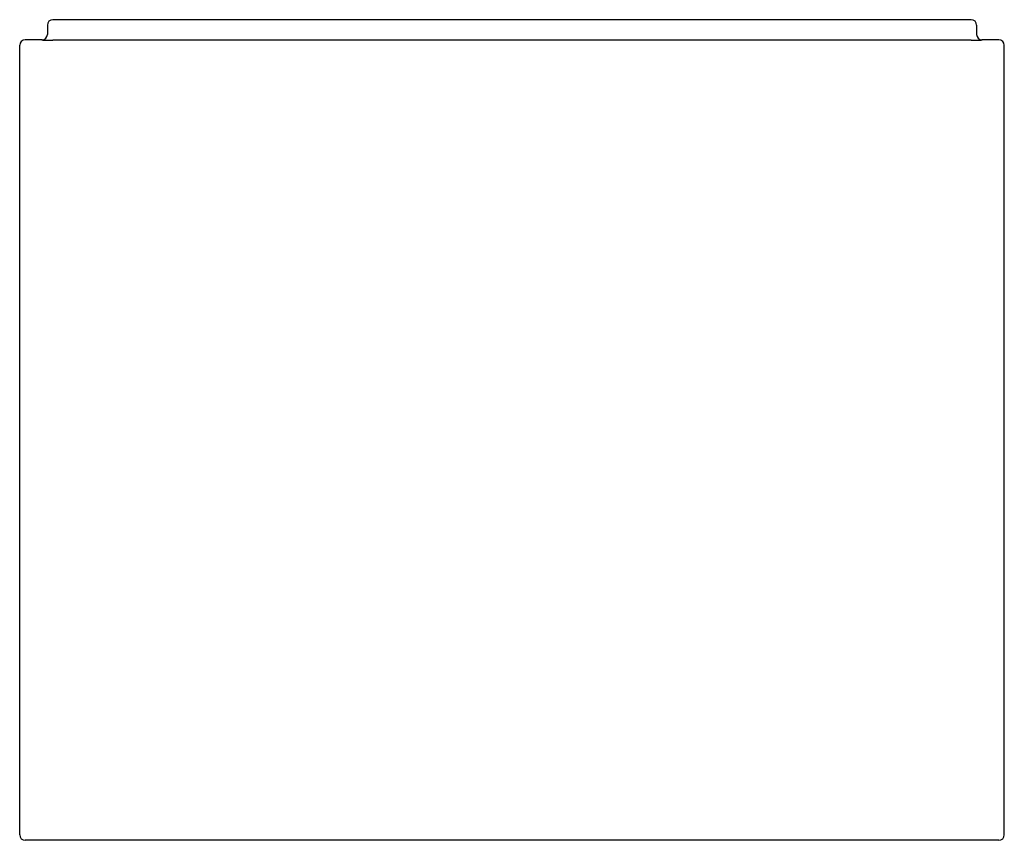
# Model space of a CAD drawing. Header units: millimetres. Extents: x 4368.91 to 4369.631, y 2131.071 to 2131.671.
import ezdxf

# ---------------------------------------------------------------- set-up
doc = ezdxf.new("R2010")
doc.units = ezdxf.units.MM
doc.layers.add('SANINDUSA', color=3, linetype='Continuous')

msp = doc.modelspace()

# ---------------------------------------------------------------- linework, layer by layer
at = {"layer": 'SANINDUSA'}
for p, q in [((4369.60683, 2131.67129), (4368.93448, 2131.67129)), ((4368.93048, 2131.66729), (4368.93048, 2131.66055)), ((4369.61083, 2131.66729), (4369.61083, 2131.66055)), ((4368.91022, 2131.07468), (4368.91022, 2131.65255)), ((4368.92648, 2131.65655), (4368.91422, 2131.65655)), ((4368.92659, 2131.65645), (4368.92648, 2131.65655)), ((4369.60672, 2131.65631), (4368.93458, 2131.65631)), ((4369.61483, 2131.65655), (4369.61472, 2131.65645)), ((4369.62709, 2131.65655), (4369.61483, 2131.65655)), ((4369.63109, 2131.07468), (4369.63109, 2131.65255)), ((4369.62709, 2131.07068), (4368.91422, 2131.07068))]:
    msp.add_line(p, q, dxfattribs=at)
for centre, major_axis, ratio, start_param, end_param in [((4368.93448, 2131.66729), (0.00283, -0.00283), 0.999695, 2.356347, 3.926839), ((4369.60683, 2131.66729), (0.00283, 0.00283), 0.999695, 5.497939, 7.068431), ((4368.92648, 2131.66055), (-0.00283, 0.00283), 0.999695, 2.356347, 3.926839), ((4369.61483, 2131.66055), (-0.00283, -0.00283), 0.999695, 5.497939, 7.068431), ((4368.91422, 2131.65255), (0.00283, -0.00283), 0.999695, 2.356347, 3.926839), ((4368.93458, 2131.65645), (0.008, 0), 0.017455, 3.159046, 4.712389), ((4369.60672, 2131.65645), (0.008, 0), 0.017455, 4.712389, 6.265732), ((4369.62709, 2131.65255), (-0.00283, -0.00283), 0.999695, 2.356347, 3.926839), ((4368.91422, 2131.07468), (-0.00283, -0.00283), 0.999695, 5.497939, 7.068431), ((4369.62709, 2131.07468), (0.00283, -0.00283), 0.999695, 5.497939, 7.068431)]:
    msp.add_ellipse(centre, major_axis=major_axis, ratio=ratio, start_param=start_param, end_param=end_param, dxfattribs=at)

doc.saveas('drawing.dxf')
